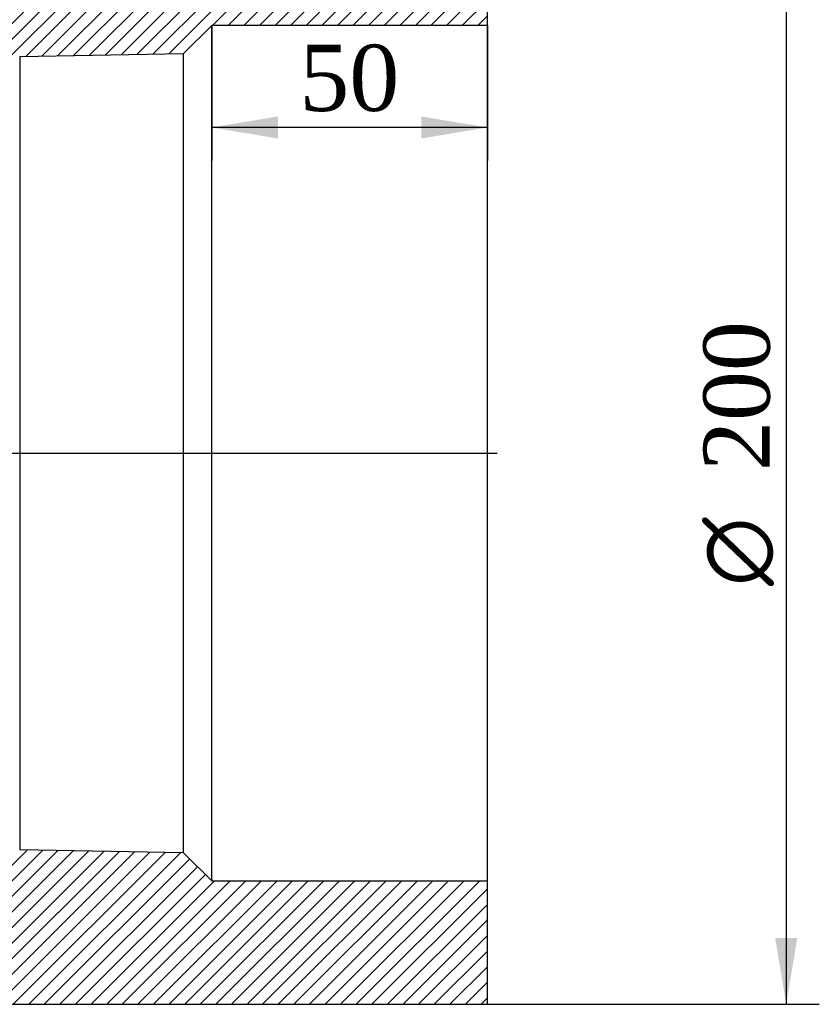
# Model space of a CAD drawing. Header units: millimetres. Extents: x 0 to 1188, y 0 to 840.
# Tile 3 of 9: x 339 to 484, y 428 to 607. Entities that reach past the tile are written whole.
import ezdxf
from ezdxf.enums import TextEntityAlignment as Align
from ezdxf.lldxf.tags import DXFTag

# ---------------------------------------------------------------- set-up
doc = ezdxf.new("R2010")
doc.units = ezdxf.units.MM
doc.header["$LTSCALE"] = 4
for name, color, linetype in [('CAP200G', 7, 'Continuous'), ('Default', 7, 'Continuous'), ('DV4_Default', 7, 'Continuous')]:
    doc.layers.add(name, color=color, linetype=linetype)
doc.styles.add('SEACAD_Solid_Edge_ANSI1_Symbols', font='semeca1.ttf')
doc.styles.add('SEACAD_Times_New_Roman', font='times.ttf')
tags = doc.linetypes.add('CENTER2', pattern=[28.575000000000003, 19.05, -3.175, 3.175, -3.175]).pattern_tags.tags
tags[10:11] = [DXFTag(74, 4), DXFTag(75, 0), DXFTag(340, '0'), DXFTag(46, 0.0), DXFTag(50, 0.0), DXFTag(44, 0.0), DXFTag(45, 0.0)]
tags[8:9] = [DXFTag(74, 4), DXFTag(75, 0), DXFTag(340, '0'), DXFTag(46, 0.0), DXFTag(50, 0.0), DXFTag(44, 0.0), DXFTag(45, 0.0)]
tags[6:7] = [DXFTag(74, 4), DXFTag(75, 0), DXFTag(340, '0'), DXFTag(46, 0.0), DXFTag(50, 0.0), DXFTag(44, 0.0), DXFTag(45, 0.0)]
tags[4:5] = [DXFTag(74, 4), DXFTag(75, 0), DXFTag(340, '0'), DXFTag(46, 0.0), DXFTag(50, 0.0), DXFTag(44, 0.0), DXFTag(45, 0.0)]
doc.dimstyles.new('ANSImm', dxfattribs={"dimtxt": 12, "dimasz": 12, "dimexe": 6, "dimexo": 0, "dimgap": 3, "dimtad": 1, "dimdsep": 46, "dimtxsty": 'SEACAD_Times_New_Roman', "dimblk1": '_SE_FILLED', "dimblk2": '_SE_FILLED', "dimsah": 1, "dimcen": 6, "dimazin": 0, "dimtfac": 0.85, "dimtdec": 3, "dimtofl": 0, "dimtmove": 0, "dimatfit": 3, "dimfxl": 1, "dimarcsym": 0})

# ---------------------------------------------------------------- blocks, each defined once
blk = doc.blocks.new('SE6')
at = {"layer": 'CAP200G', "linetype": 'Continuous'}
h = blk.add_hatch(dxfattribs=at)
h.set_pattern_fill('LINE', scale=0.6299212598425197, angle=45, style=0)
h.set_pattern_definition([(45, (0, 0), (-1.414213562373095, 1.414213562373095), [])])
edge = h.paths.add_edge_path()
edge.add_arc((294.5938023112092, 489.6347955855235), 4, 312.9349119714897, 365.7105931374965)
edge.add_line((298.5739510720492, 490.0328104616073), (298.4165407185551, 491.6069139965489))
edge.add_arc((293.4413547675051, 491.1093954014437), 5, 5.710593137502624, 17.52556837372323)
edge.add_line((298.2092680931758, 492.6150522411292), (293.4751969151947, 507.6062776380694))
edge.add_arc((298.2431102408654, 509.1119344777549), 5, 180, 197.5255683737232, ccw=False)
edge.add_line((293.2431102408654, 509.1119344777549), (293.2431102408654, 547.5705030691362))
edge.add_arc((298.2431102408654, 547.5705030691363), 5, 162.4744316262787, 180, ccw=False)
edge.add_line((293.4751969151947, 549.0761599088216), (298.2092680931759, 564.0673853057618))
edge.add_arc((293.4413547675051, 565.5730421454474), 5, 342.4744316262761, 354.2894068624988)
edge.add_line((298.416540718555, 565.0755235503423), (298.5739510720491, 566.6496270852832))
edge.add_arc((294.5938023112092, 567.0476419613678), 4, 354.2894068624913, 407.0650880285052)
edge.add_arc((299.3619720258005, 572.172537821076), 3, 169.7784598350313, 227.0650880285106, ccw=False)
edge.add_arc((542.4418261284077, 528.3412187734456), 250, 164.8804850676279, 169.7784598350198, ccw=False)
edge.add_arc((310.749702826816, 590.9412187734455), 10, 127.4332102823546, 164.8804850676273, ccw=False)
edge.add_arc((306.4948494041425, 596.4996558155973), 3, 91.49999999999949, 127.4332102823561, ccw=False)
edge.add_line((306.4163185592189, 599.498627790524), (334.6621824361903, 600.2382717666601))
edge.add_line((334.6621824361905, 600.2382717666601), (339.0244533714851, 600.3334568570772))
edge.add_line((339.0244533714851, 600.3334568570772), (368.754284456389, 600.8523929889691))
edge.add_line((368.754284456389, 600.8523929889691), (373.8431102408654, 605.9412187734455))
edge.add_line((373.8431102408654, 605.9412187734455), (423.8431102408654, 605.9412187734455))
edge.add_line((423.8431102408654, 605.9412187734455), (423.8431102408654, 628.3412187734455))
edge.add_line((423.8431102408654, 628.3412187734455), (292.8431102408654, 628.3412187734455))
edge.add_arc((292.8431102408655, 613.7538189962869), 14.58739977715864, 90.00000000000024, 162.5868321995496)
edge.add_arc((565.1757011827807, 528.3412187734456), 300, 162.5868321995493, 176.1774462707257)
edge.add_line((265.8431102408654, 548.3412187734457), (265.8431102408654, 545.3412187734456))
edge.add_line((265.8431102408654, 545.3412187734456), (263.8431102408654, 545.3412187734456))
edge.add_line((263.8431102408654, 545.3412187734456), (263.8431102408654, 511.3412187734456))
edge.add_line((263.8431102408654, 511.3412187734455), (265.8431102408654, 511.3412187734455))
edge.add_line((265.8431102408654, 511.3412187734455), (265.8431102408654, 508.3412187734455))
edge.add_arc((565.1757011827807, 528.3412187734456), 300, 183.8225537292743, 197.4131678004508)
edge.add_arc((292.8431102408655, 442.9286185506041), 14.58739977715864, 197.4131678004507, 269.9999999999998)
edge.add_line((292.8431102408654, 428.3412187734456), (423.8431102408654, 428.3412187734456))
edge.add_line((423.8431102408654, 428.3412187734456), (423.8431102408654, 450.7412187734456))
edge.add_line((423.8431102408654, 450.7412187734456), (373.8431102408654, 450.7412187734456))
edge.add_line((373.8431102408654, 450.7412187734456), (368.754284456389, 455.830044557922))
edge.add_line((368.754284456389, 455.830044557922), (339.0244533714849, 456.3489806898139))
edge.add_line((339.024453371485, 456.3489806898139), (334.6621824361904, 456.4441657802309))
edge.add_line((334.6621824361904, 456.4441657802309), (306.4163185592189, 457.1838097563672))
edge.add_arc((306.4948494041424, 460.1827817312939), 3, 232.5667897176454, 268.5000000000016, ccw=False)
edge.add_arc((310.7497028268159, 465.7412187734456), 10, 195.1195149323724, 232.5667897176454, ccw=False)
edge.add_arc((542.4418261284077, 528.3412187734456), 250, 190.2215401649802, 195.119514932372, ccw=False)
edge.add_arc((299.3619720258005, 484.509899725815), 3, 132.9349119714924, 190.2215401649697, ccw=False)
at = {"layer": 'CAP200G', "color": 7, "linetype": 'Continuous'}
for p, q in [((423.8431102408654, 605.9412187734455), (423.8431102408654, 628.3412187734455)), ((373.8431102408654, 605.9412187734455), (368.754284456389, 600.8523929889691)), ((373.8431102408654, 450.7412187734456), (373.8431102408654, 605.9412187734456)), ((423.8431102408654, 605.9412187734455), (373.8431102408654, 605.9412187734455)), ((423.8431102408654, 450.7412187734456), (423.8431102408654, 605.9412187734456)), ((339.0244533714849, 600.3334568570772), (368.754284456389, 600.8523929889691)), ((368.754284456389, 455.830044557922), (368.754284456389, 600.8523929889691)), ((339.0244533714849, 600.3334568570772), (339.0244533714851, 456.3489806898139)), ((368.754284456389, 455.830044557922), (339.0244533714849, 456.3489806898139)), ((368.754284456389, 455.830044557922), (373.8431102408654, 450.7412187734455)), ((373.8431102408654, 450.7412187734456), (423.8431102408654, 450.7412187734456)), ((423.8431102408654, 428.3412187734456), (423.8431102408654, 450.7412187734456)), ((292.8431102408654, 428.3412187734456), (423.8431102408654, 428.3412187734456))]:
    blk.add_line(p, q, dxfattribs=at)
at = {"layer": 'DV4_Default', "color": 7, "linetype": 'CENTER2'}
blk.add_line((262.0931102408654, 528.3412187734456), (425.5931102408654, 528.3412187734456), dxfattribs=at)
blk = doc.blocks.new('DMBLK57')
at = {"layer": 'Default', "linetype": 'Continuous'}
for points in [[(277.8431030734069, 684.7844473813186), (265.8431029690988, 682.784447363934), (277.8431030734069, 680.7844473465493)], [(411.8431101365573, 684.7844473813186), (411.8431101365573, 680.7844473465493), (423.8431102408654, 682.784447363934)]]:
    blk.add_hatch(color=7, dxfattribs=at).paths.add_polyline_path(points)
at = {"layer": 'Default', "color": 7, "linetype": 'Continuous'}
for p, q in [((265.8431102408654, 546.8412187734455), (265.8431102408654, 688.784447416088)), ((423.8431102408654, 617.1412187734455), (423.8431102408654, 688.784447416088)), ((423.8431102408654, 682.784447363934), (265.8431029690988, 682.784447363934))]:
    blk.add_line(p, q, dxfattribs=at)
at = {"layer": 'Default', "color": 7, "linetype": 'Continuous', "style": 'SEACAD_Times_New_Roman'}
blk.add_text('158', height=12, dxfattribs=at).set_placement((331.193817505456, 697.784447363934), align=Align.TOP_LEFT)
blk = doc.blocks.new('_SE_FILLED')
at = {"color": 0}
blk.add_line((0, 0), (-1, 0), dxfattribs=at)
blk.add_solid([(0, 0), (-1, -0.1665), (-1, 0.1665), (0, 0)], dxfattribs=at)
blk = doc.blocks.new('GDimGGroup')
at = {"layer": 'Default', "linetype": 'Continuous'}
blk.add_hatch(color=7, dxfattribs=at).paths.add_polyline_path([(480.0332616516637, 440.3412158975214), (476.0332616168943, 440.3412158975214), (478.033261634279, 428.3412157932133)])
at = {"layer": 'Default', "color": 7, "linetype": 'Continuous'}
for p, q in [((478.033261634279, 628.3412187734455), (478.033261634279, 428.3412157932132)), ((423.8431102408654, 428.3412187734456), (484.033261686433, 428.3412187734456))]:
    blk.add_line(p, q, dxfattribs=at)
for s, style, p in [('200', 'SEACAD_Times_New_Roman', (463.0332616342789, 525.1340334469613)), ('O', 'SEACAD_Solid_Edge_ANSI1_Symbols', (463.0332616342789, 504.2498229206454))]:
    blk.add_text(s, height=12, rotation=90, dxfattribs=dict(at, style=style)).set_placement(p, align=Align.TOP_LEFT)
blk = doc.blocks.new('DMBLK59')
at = {"layer": 'Default', "linetype": 'Continuous'}
for points in [[(385.8431096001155, 585.4544973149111), (385.8431096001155, 589.4544973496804), (373.8431094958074, 587.4544973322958)], [(411.8431101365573, 585.4544973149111), (423.8431102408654, 587.4544973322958), (411.8431101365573, 589.4544973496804)]]:
    blk.add_hatch(color=7, dxfattribs=at).paths.add_polyline_path(points)
at = {"layer": 'Default', "color": 7, "linetype": 'Continuous'}
for p, q in [((373.8431102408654, 605.9412187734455), (373.8431102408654, 581.4544972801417)), ((423.8431102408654, 605.9412187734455), (423.8431102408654, 581.4544972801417)), ((423.8431102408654, 587.4544973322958), (373.8431094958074, 587.4544973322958))]:
    blk.add_line(p, q, dxfattribs=at)
at = {"layer": 'Default', "color": 7, "linetype": 'Continuous', "style": 'SEACAD_Times_New_Roman'}
blk.add_text('50', height=12, dxfattribs=at).set_placement((389.7435838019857, 602.4544973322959), align=Align.TOP_LEFT)

msp = doc.modelspace()

# ---------------------------------------------------------------- block references
at = {"layer": 'Default'}
for name in ['SE6', 'GDimGGroup']:
    msp.add_blockref(name, (0, 0), dxfattribs=at)

# ---------------------------------------------------------------- dimensions: what is measured, and where the dimension line sits
at = {"layer": 'Default', "color": 7, "linetype": 'Continuous'}
for base, p1, p2, picture, middle in [((265.8431102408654, 682.784447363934), (423.8431102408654, 617.1412187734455), (265.8431102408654, 546.8412187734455), 'DMBLK57', (344.8431066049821, 682.784447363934)), ((373.8431102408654, 587.4544973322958), (423.8431102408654, 605.9412187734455), (373.8431102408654, 605.9412187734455), 'DMBLK59', (398.8431098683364, 587.4544973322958))]:
    dim = msp.add_linear_dim(base=base, p1=p1, p2=p2, text='\\A1;<>', dimstyle='ANSImm', dxfattribs=at)
    dim.commit()
    dim.dimension.update_dxf_attribs({"geometry": picture, "text_midpoint": middle, "dimtype": 160})

doc.saveas('drawing.dxf')
